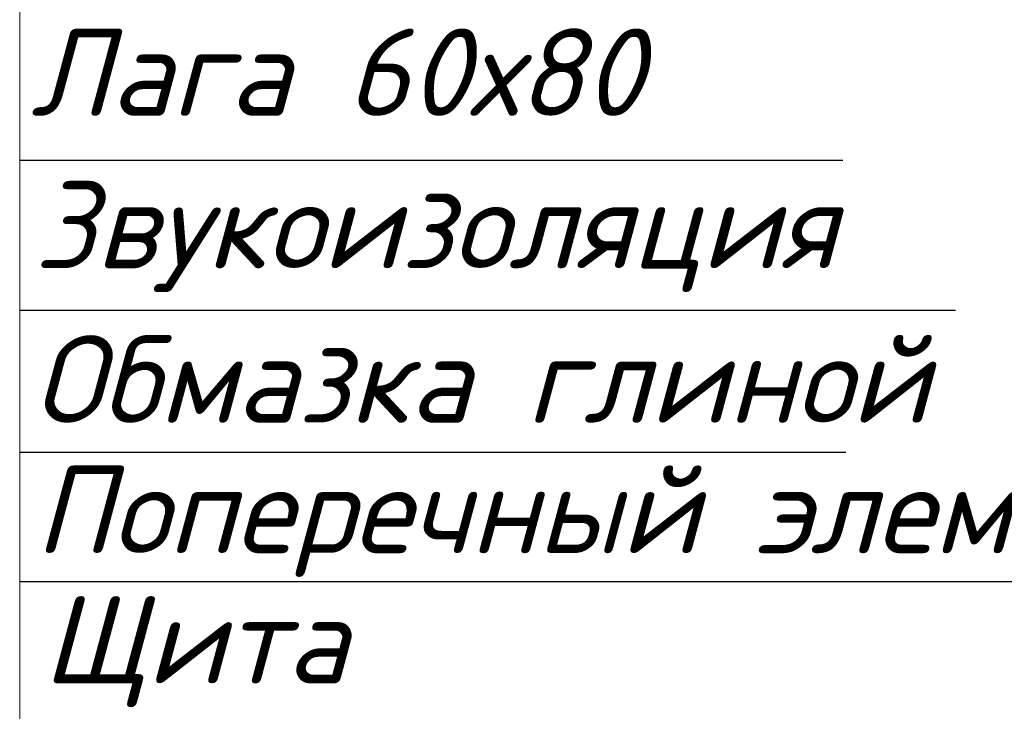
# Model space of a CAD drawing. Header units: millimetres. Extents: x 84778 to 227326, y -44398 to 146312.
# Tile 31 of 67: x 183769 to 186591, y -5081 to -3099. Entities that reach past the tile are written whole.
import ezdxf

# ---------------------------------------------------------------- set-up
doc = ezdxf.new("R2010")
doc.units = ezdxf.units.MM
doc.header["$LTSCALE"] = 10
doc.layers.add('Тонкая', color=7, linetype='Continuous', lineweight=25)
doc.styles.add('Isocpeur', font='isocpeui.ttf')

msp = doc.modelspace()

# ---------------------------------------------------------------- linework, layer by layer
at = {"lineweight": 20}
msp.add_line((183769.4, -2065), (183769.4, -5942.5), dxfattribs=at)
at = {"layer": 'Тонкая'}
for p, q in [((183769.4, -3501.4), (186128.7, -3501.4)), ((183769.4, -3931), (186451, -3931)), ((183769.4, -4338), (186137.2, -4338)), ((183769.4, -4709), (187019.1, -4709))]:
    msp.add_line(p, q, dxfattribs=at)

# ---------------------------------------------------------------- texts
at = {"layer": 'Тонкая', "style": 'Isocpeur'}
for s, p in [('Лага 60х80', (183800.5, -3374.3)), ('Звукоизоляция', (183810.5, -3811.5)), ('Обмазка глиной', (183807.9, -4253.9)), ('Поперечный элемент ', (183812.2, -4627.9)), ('Щита', (183834.7, -5000.8))]:
    msp.add_text(s, height=250, dxfattribs=at).set_placement(p)

doc.saveas('drawing.dxf')
